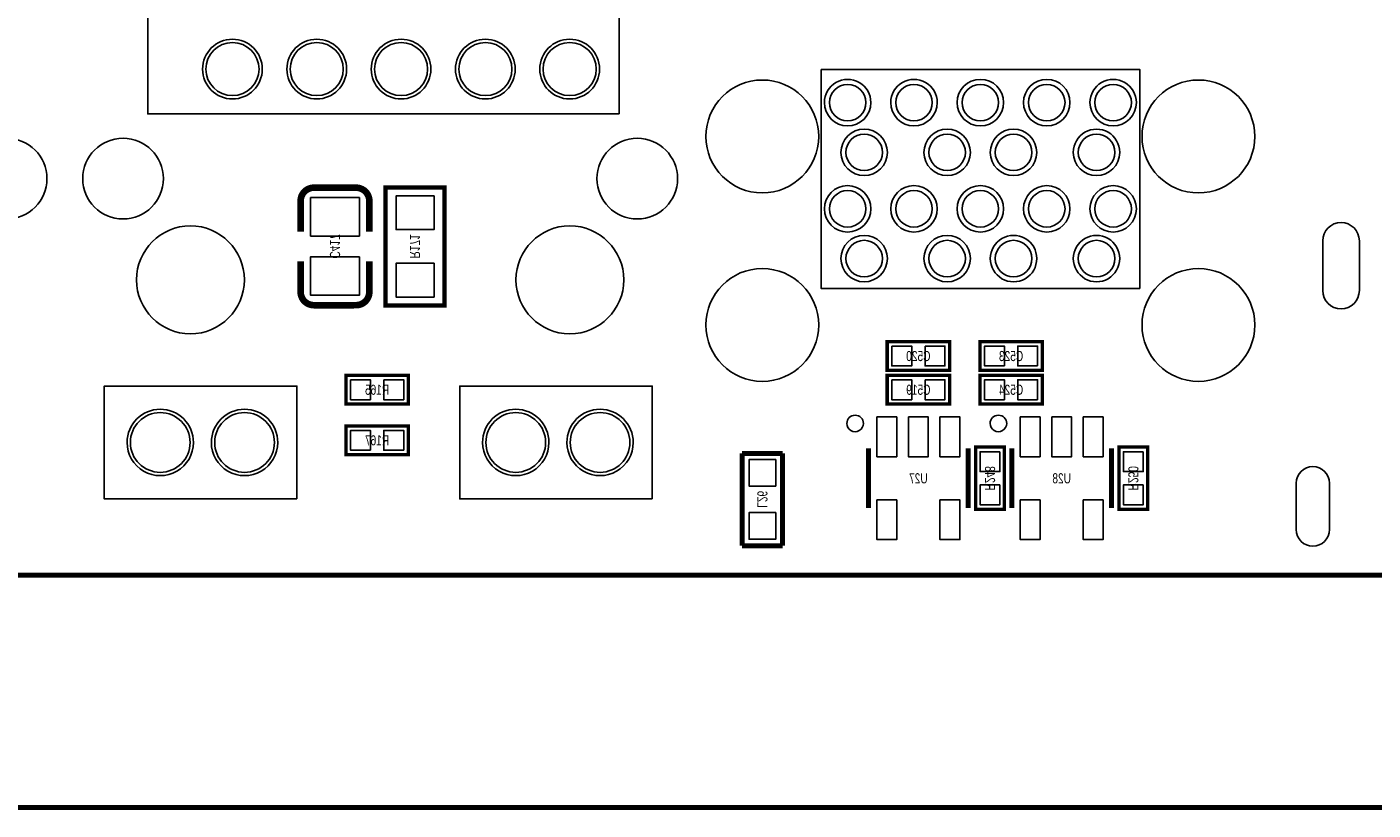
# Model space of a CAD drawing. Extents: x 0 to 125, y -7 to 87.
# Tile 7 of 13: x 55 to 96, y -7 to 17. Entities that reach past the tile are written whole.
import ezdxf
from ezdxf.enums import TextEntityAlignment as Align

# ---------------------------------------------------------------- set-up
doc = ezdxf.new("R2010")
doc.units = 0
for name, color, linetype in [('BG_OUTLINE', 12, 'CONTINUOUS'), ('PG_SILKSCREEN_BOTTOM', 150, 'CONTINUOUS'), ('PIN_BOTTOM', 202, 'CONTINUOUS'), ('RD_SILKSCREEN_BOTTOM', 150, 'CONTINUOUS')]:
    doc.layers.add(name, color=color, linetype=linetype)

msp = doc.modelspace()

# ---------------------------------------------------------------- linework, layer by layer
at = {"layer": 'BG_OUTLINE', "const_width": 0.1524}
for points in [[(125.000004, 77.0001), (125.000004, 2.999994, -0.414214), (122.00001, 0), (2.999994, 0, -0.414214), (0, 2.999994), (0, 77.0001, -0.414214), (2.999994, 80.000094), (122.00001, 80.000094, -0.414214), (125.000004, 77.0001)], [(122.00001, 0), (122.00001, -1.499997), (125.000004, -1.499997), (125.000004, -4.99999, -0.414214), (123.000008, -6.999986), (1.999996, -6.999986, -0.414214), (0, -4.99999), (0, -1.499997), (2.999994, -1.499997), (2.999994, 0)]]:
    msp.add_lwpolyline(points, format="xyb", dxfattribs=at)
at = {"layer": 'PG_SILKSCREEN_BOTTOM'}
for points in [[(72.899981, 13.899998), (72.899981, 19.300012), (58.699959, 19.300012), (58.699959, 13.899998)], [(78.98318, 15.239898), (78.98318, 8.639912), (88.58316, 8.639912), (88.58316, 15.239898)], [(63.189764, 2.299995), (63.189764, 5.700014), (57.389776, 5.700014), (57.389776, 2.299995)], [(73.899979, 2.299995), (73.899979, 5.700014), (68.099965, 5.700014), (68.099965, 2.299995)]]:
    msp.add_lwpolyline(points, close=True, dxfattribs=at)
for points in [[(62.149863, 15.250008, 1), (60.349877, 15.250008, 1)], [(64.689863, 15.250008, 1), (62.889877, 15.250008, 1)], [(67.229863, 15.250008, 1), (65.429877, 15.250008, 1)], [(69.769863, 15.250008, 1), (67.969877, 15.250008, 1)], [(72.309863, 15.250008, 1), (70.509877, 15.250008, 1)], [(80.483177, 14.240002, 1), (79.083163, 14.240012, 1)], [(82.483173, 14.240002, 1), (81.083167, 14.240012, 1)], [(84.483169, 14.240002, 1), (83.083171, 14.240012, 1)], [(86.483165, 14.240002, 1), (85.083175, 14.240012, 1)], [(88.483186, 14.240002, 1), (87.083154, 14.240012, 1)], [(80.983074, 12.739903, 1), (79.583066, 12.73991, 1)], [(83.482866, 12.739903, 1), (82.082874, 12.73991, 1)], [(85.482862, 12.739903, 1), (84.082878, 12.73991, 1)], [(87.98306, 12.739903, 1), (86.58308, 12.73991, 1)], [(80.483177, 11.039907, 1), (79.083163, 11.039907, 1)], [(82.483173, 11.039907, 1), (81.083167, 11.039907, 1)], [(84.483169, 11.039907, 1), (83.083171, 11.039907, 1)], [(86.483165, 11.039907, 1), (85.083175, 11.039907, 1)], [(88.483161, 11.039907, 1), (87.083179, 11.039907, 1)], [(80.983074, 9.540011, 1), (79.583066, 9.540002, 1)], [(83.482866, 9.540011, 1), (82.082874, 9.540002, 1)], [(85.482862, 9.540011, 1), (84.082878, 9.540002, 1)], [(87.98306, 9.540011, 1), (86.58308, 9.540002, 1)], [(60.074886, 3.999814, 1), (58.074854, 3.999801, 1)], [(62.614886, 3.999814, 1), (60.614854, 3.999801, 1)], [(70.785076, 3.999814, 1), (68.785065, 3.999801, 1)], [(73.325076, 3.999814, 1), (71.325065, 3.999801, 1)], [(80.259987, 4.572, 1), (79.760009, 4.572009, 1)], [(84.577987, 4.572, 1), (84.078009, 4.572009, 1)]]:
    msp.add_lwpolyline(points, format="xyb", close=True, dxfattribs=at)
at = {"layer": 'PG_SILKSCREEN_BOTTOM', "const_width": 0.199898}
for points in [[(63.303937, 10.356088), (63.303937, 11.276076, -0.414214), (63.703987, 11.676126)], [(63.703987, 11.676126), (64.973987, 11.676126, -0.414214), (65.374037, 11.276076)], [(65.374037, 9.455912), (65.374037, 8.535924, -0.4144), (64.973987, 8.136128)], [(64.973987, 8.136128), (63.703987, 8.135874, -0.414214), (63.303937, 8.535924)]]:
    msp.add_lwpolyline(points, format="xyb", dxfattribs=at)
at = {"layer": 'PG_SILKSCREEN_BOTTOM'}
for points, const_width in [([(65.374037, 11.276076), (65.374037, 10.356088)], 0.199898), ([(65.862987, 11.684), (65.862987, 8.128), (67.640987, 8.128), (67.640987, 11.684), (65.862987, 11.684)], 0.127), ([(63.303937, 8.535924), (63.303937, 9.455912)], 0.199898), ([(80.9752, 6.1722), (82.8548, 6.1722), (82.8548, 7.0358), (80.9752, 7.0358), (80.9752, 6.1722)], 0.1016), ([(85.6488, 7.0358), (83.7692, 7.0358), (83.7692, 6.1722), (85.6488, 6.1722), (85.6488, 7.0358)], 0.1016), ([(64.669187, 5.1562), (66.548787, 5.1562), (66.548787, 6.0198), (64.669187, 6.0198), (64.669187, 5.1562)], 0.1016), ([(80.9752, 5.1562), (82.8548, 5.1562), (82.8548, 6.0198), (80.9752, 6.0198), (80.9752, 5.1562)], 0.1016), ([(85.6488, 6.0198), (83.7692, 6.0198), (83.7692, 5.1562), (85.6488, 5.1562), (85.6488, 6.0198)], 0.1016), ([(66.548787, 4.4958), (64.669187, 4.4958), (64.669187, 3.6322), (66.548787, 3.6322), (66.548787, 4.4958)], 0.1016), ([(76.6064, 3.6703), (76.6064, 0.889)], 0.1524), ([(77.8256, 3.6703), (76.6064, 3.6703)], 0.1524), ([(77.8256, 0.889), (77.8256, 3.6703)], 0.1524), ([(80.415003, 3.820998), (80.415003, 2.021002)], 0.150012), ([(83.414997, 2.021002), (83.414997, 3.820998)], 0.150012), ([(83.6422, 3.8608), (83.6422, 1.9812), (84.5058, 1.9812), (84.5058, 3.8608), (83.6422, 3.8608)], 0.1016), ([(84.733003, 3.820998), (84.733003, 2.021002)], 0.150012), ([(87.732997, 2.021002), (87.732997, 3.820998)], 0.150012), ([(87.9602, 3.8608), (87.9602, 1.9812), (88.8238, 1.9812), (88.8238, 3.8608), (87.9602, 3.8608)], 0.1016), ([(76.6064, 0.889), (77.8256, 0.889)], 0.1524)]:
    msp.add_lwpolyline(points, dxfattribs=dict(at, const_width=const_width))
at = {"layer": 'PIN_BOTTOM'}
for points in [[(65.073936, 11.376025), (63.604038, 11.376025), (63.604038, 10.216007), (65.073936, 10.216007)], [(67.323487, 11.43), (66.180487, 11.43), (66.180487, 10.414), (67.323487, 10.414)], [(65.073936, 9.595993), (63.604038, 9.595993), (63.604038, 8.435975), (65.073936, 8.435975)], [(67.323487, 9.398), (66.180487, 9.398), (66.180487, 8.382), (67.323487, 8.382)], [(81.115433, 6.903695), (81.115433, 6.304305), (81.714823, 6.304305), (81.714823, 6.903695)], [(82.115177, 6.903695), (82.115177, 6.304305), (82.714567, 6.304305), (82.714567, 6.903695)], [(84.508823, 6.304305), (84.508823, 6.903695), (83.909433, 6.903695), (83.909433, 6.304305)], [(85.508567, 6.304305), (85.508567, 6.903695), (84.909177, 6.903695), (84.909177, 6.304305)], [(64.809421, 5.887695), (64.809421, 5.288305), (65.40881, 5.288305), (65.40881, 5.887695)], [(65.809165, 5.887695), (65.809165, 5.288305), (66.408554, 5.288305), (66.408554, 5.887695)], [(81.115433, 5.887695), (81.115433, 5.288305), (81.714823, 5.288305), (81.714823, 5.887695)], [(82.115177, 5.887695), (82.115177, 5.288305), (82.714567, 5.288305), (82.714567, 5.887695)], [(84.508823, 5.288305), (84.508823, 5.887695), (83.909433, 5.887695), (83.909433, 5.288305)], [(85.508567, 5.288305), (85.508567, 5.887695), (84.909177, 5.887695), (84.909177, 5.288305)], [(80.665295, 4.770463), (80.665295, 3.571557), (81.264684, 3.571557), (81.264684, 4.770463)], [(81.615305, 4.770463), (81.615305, 3.571557), (82.214695, 3.571557), (82.214695, 4.770463)], [(82.565316, 4.770463), (82.565316, 3.571557), (83.164705, 3.571557), (83.164705, 4.770463)], [(84.983295, 4.770463), (84.983295, 3.571557), (85.582684, 3.571557), (85.582684, 4.770463)], [(85.933305, 4.770463), (85.933305, 3.571557), (86.532695, 3.571557), (86.532695, 4.770463)], [(86.883316, 4.770463), (86.883316, 3.571557), (87.482705, 3.571557), (87.482705, 4.770463)], [(65.40881, 3.764305), (65.40881, 4.363695), (64.809421, 4.363695), (64.809421, 3.764305)], [(66.408554, 3.764305), (66.408554, 4.363695), (65.809165, 4.363695), (65.809165, 3.764305)], [(84.373695, 3.720567), (83.774305, 3.720567), (83.774305, 3.121177), (84.373695, 3.121177)], [(88.691695, 3.720567), (88.092305, 3.720567), (88.092305, 3.121177), (88.691695, 3.121177)], [(77.61605, 3.48615), (76.81595, 3.48615), (76.81595, 2.68605), (77.61605, 2.68605)], [(84.373695, 2.720823), (83.774305, 2.720823), (83.774305, 2.121433), (84.373695, 2.121433)], [(88.691695, 2.720823), (88.092305, 2.720823), (88.092305, 2.121433), (88.691695, 2.121433)], [(80.665295, 2.270443), (80.665295, 1.071537), (81.264684, 1.071537), (81.264684, 2.270443)], [(82.565316, 2.270443), (82.565316, 1.071537), (83.164705, 1.071537), (83.164705, 2.270443)], [(84.983295, 2.270443), (84.983295, 1.071537), (85.582684, 1.071537), (85.582684, 2.270443)], [(86.883316, 2.270443), (86.883316, 1.071537), (87.482705, 1.071537), (87.482705, 2.270443)], [(77.61605, 1.88595), (76.81595, 1.88595), (76.81595, 1.08585), (77.61605, 1.08585)]]:
    msp.add_lwpolyline(points, close=True, dxfattribs=at)
for points in [[(94.101272, 8.574494), (94.101272, 10.07571, -1), (95.201067, 10.07571), (95.201067, 8.574494, -1)], [(93.299864, 1.373657), (93.299864, 2.773147, -1), (94.300675, 2.773147), (94.300675, 1.373657, -1)]]:
    msp.add_lwpolyline(points, format="xyb", close=True, dxfattribs=at)
for centre, radius in [((61.249865, 15.250008), 0.799998), ((63.789865, 15.250008), 0.799998), ((66.329865, 15.250008), 0.799998), ((68.869865, 15.250008), 0.799998), ((71.409865, 15.250008), 0.799998), ((77.212977, 13.220014), 1.699997), ((79.783178, 14.240002), 0.549999), ((81.783174, 14.240002), 0.549999), ((83.78317, 14.240002), 0.549999), ((85.783166, 14.240002), 0.549999), ((87.783162, 14.240002), 0.549999), ((90.353159, 13.220014), 1.699997), ((54.444976, 11.950014), 1.214996), ((57.954977, 11.950014), 1.214996), ((73.444964, 11.950014), 1.214996), ((80.283075, 12.739903), 0.549999), ((82.782867, 12.739903), 0.549999), ((84.782863, 12.739903), 0.549999), ((87.283061, 12.739903), 0.549999), ((79.783178, 11.039907), 0.549999), ((81.783174, 11.039907), 0.549999), ((83.78317, 11.039907), 0.549999), ((85.783166, 11.039907), 0.549999), ((87.783162, 11.039907), 0.549999), ((59.98497, 8.900008), 1.625003), ((71.41497, 8.900008), 1.625003), ((80.283075, 9.540011), 0.549999), ((82.782867, 9.540011), 0.549999), ((84.782863, 9.540011), 0.549999), ((87.283061, 9.540011), 0.549999), ((77.212977, 7.540015), 1.699997), ((90.353159, 7.540015), 1.699997), ((59.074863, 3.999814), 0.899998), ((61.614863, 3.999814), 0.899998), ((69.785078, 3.999814), 0.899998), ((72.325078, 3.999814), 0.899998)]:
    msp.add_circle(centre, radius, dxfattribs=at)

# ---------------------------------------------------------------- texts
at = {"layer": 'RD_SILKSCREEN_BOTTOM', "text_generation_flag": 2, "width": 0.75}
for s, p in [('C417', (64.186587, 9.906356)), ('R171', (66.599587, 9.906356)), ('R248', (83.9216, 2.921356)), ('R250', (88.2396, 2.921356)), ('L26', (77.0636, 2.286356))]:
    msp.add_text(s, height=0.3048, rotation=270, dxfattribs=at).set_placement(p, align=Align.CENTER)
for s, p in [('C520', (81.915, 6.4516)), ('C523', (84.709, 6.4516)), ('R165', (65.608987, 5.4356)), ('C519', (81.915, 5.4356)), ('C524', (84.709, 5.4356)), ('R167', (65.608987, 3.9116)), ('U27', (81.915, 2.7686)), ('U28', (86.233, 2.7686))]:
    msp.add_text(s, height=0.3048, dxfattribs=at).set_placement(p, align=Align.CENTER)

doc.saveas('drawing.dxf')
